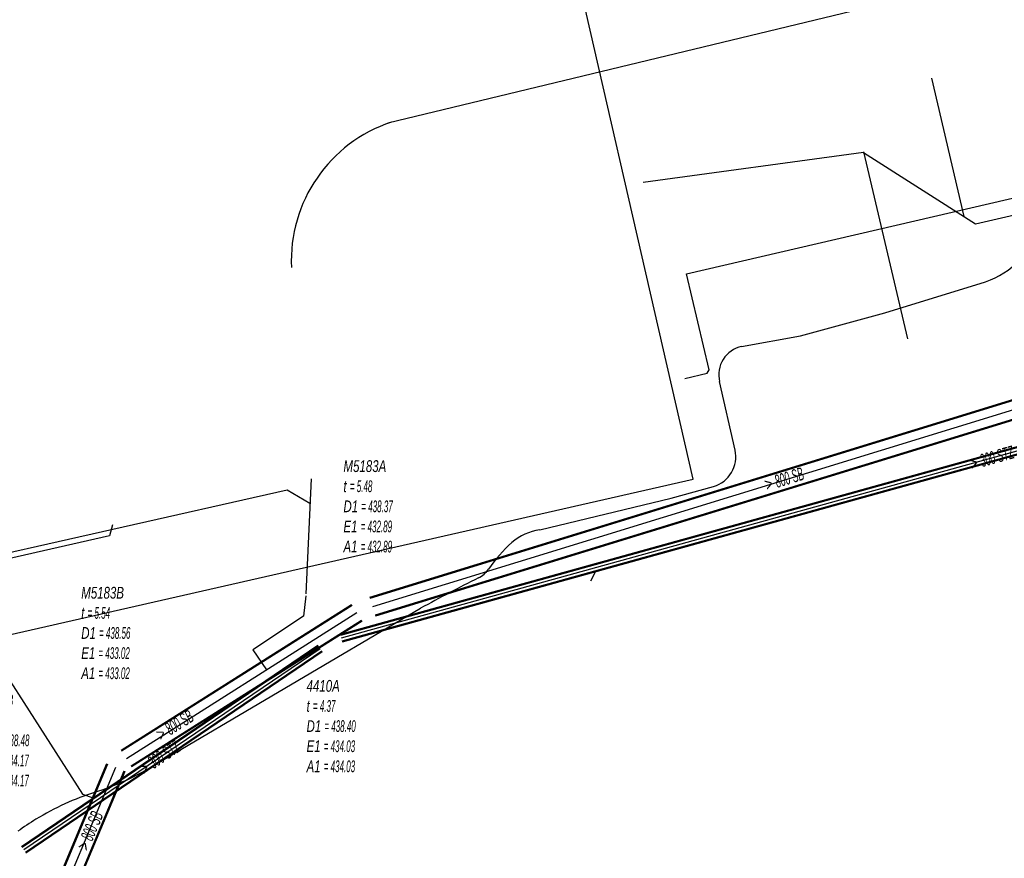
# Model space of a CAD drawing. Header units: metres. Extents: x 2695563 to 2696938, y 1260544 to 1262032.
# Tile 207 of 256: x 2696348 to 2696391, y 1261544 to 1261580. Entities that reach past the tile are written whole.
import ezdxf

# ---------------------------------------------------------------- set-up
doc = ezdxf.new("R2010")
doc.units = ezdxf.units.M
doc.linetypes.add('AUSGEZOGEN', pattern=[0])
for name, color, linetype in [('AW_LK_ Haltung Text', 7, 'AUSGEZOGEN'), ('AW_LK_Haltung', 24, 'AUSGEZOGEN'), ('AW_LK_Normschacht Text', 24, 'AUSGEZOGEN'), ('EW_LK_Bauwerk_FL_Linie_Punkt', 1, 'AUSGEZOGEN'), ('EW_LK_Trasseabs', 1, 'AUSGEZOGEN'), ('FM_LK_SW_TRASSEKANTE', 94, 'AUSGEZOGEN')]:
    doc.layers.add(name, color=color, linetype=linetype)
doc.styles.add('ARIAL', font='arial.ttf')

# ---------------------------------------------------------------- blocks, each defined once
blk = doc.blocks.new('COMPLEXOBJECT_1590')
at = {"layer": 'EW_LK_Bauwerk_FL_Linie_Punkt', "color": 1, "linetype": 'AUSGEZOGEN', "transparency": 33554687}
for points in [[(6343.758, 11552.951), (6376.316, 11560.354), (6369.866, 11588.481), (6353.775, 11584.712), (6346.54, 11582.7), (6338.88, 11578.67)], [(6335.601, 11565.638), (6335.648, 11565.644), (6338.495, 11561.23), (6338.445, 11561.198), (6343.758, 11552.951)]]:
    blk.add_lwpolyline(points, dxfattribs=at)
blk.add_arc((6344.188, 11570.406), 9.822, 122.7112, 209.0426, dxfattribs=at)
blk = doc.blocks.new('COMPLEXOBJECT_1881')
at = {"layer": 'EW_LK_Trasseabs', "color": 1, "linetype": 'AUSGEZOGEN', "transparency": 33554687}
for centre, radius, start, end in [((6370.045, 11555.919), 2.285, 97.706, 131.2681), ((6372.504, 11553.144), 5.993, 131.4309, 145.9191), ((6366.582, 11557.156), 1.16, 296.8708, 325.6877)]:
    blk.add_arc(centre, radius, start, end, dxfattribs=at)
blk = doc.blocks.new('COMPLEXOBJECT_1882')
at = {"layer": 'EW_LK_Trasseabs', "color": 1, "linetype": 'AUSGEZOGEN', "transparency": 33554687}
for p, q in [((6378.11, 11561.606), (6377.449, 11564.543)), ((6375.365, 11559.538), (6377.19, 11560.05))]:
    blk.add_line(p, q, dxfattribs=at)
for points in [[(6391.666, 11570.632), (6399.309, 11572.848), (6410.395, 11575.865), (6413.155, 11576.485)], [(6378.388, 11566.056), (6380.914, 11566.505), (6384.542, 11567.5), (6388.857, 11568.83)]]:
    blk.add_lwpolyline(points, dxfattribs=at)
for centre, radius, start, end in [((6392.549, 11567.765), 3, 107.1106, 138.2358), ((6387.739, 11572.172), 3.525, 288.5006, 316.8742), ((6378.662, 11564.838), 1.248, 102.6718, 193.679), ((6376.828, 11561.314), 1.315, 285.9717, 12.8401)]:
    blk.add_arc(centre, radius, start, end, dxfattribs=at)
blk = doc.blocks.new('COMPLEXOBJECT_2572')
at = {"layer": 'EW_LK_Trasseabs', "color": 1, "linetype": 'AUSGEZOGEN', "transparency": 33554687}
blk.add_line((6352.989, 11547.966), (6364.627, 11554.82), dxfattribs=at)
for centre, radius, start, end in [((6398.179, 11493.9), 69.548, 116.53757, 118.84416), ((6347.386, 11557.431), 10.999, 287.3759, 300.6224), ((6354.244, 11535.773), 11.719, 107.7527, 121.4541)]:
    blk.add_arc(centre, radius, start, end, dxfattribs=at)
blk = doc.blocks.new('COMPLEXOBJECT_2771')
at = {"layer": 'FM_LK_SW_TRASSEKANTE', "color": 94, "linetype": 'AUSGEZOGEN', "transparency": 33554687}
blk.add_line((6363.218, 11575.639), (6419.566, 11589.251), dxfattribs=at)
blk.add_lwpolyline([(6424.684, 11598.089), (6423.444, 11604.054), (6422.719, 11605.525)], dxfattribs=at)
blk.add_arc((6418.022, 11596.046), 6.968, 282.8031, 17.0475, dxfattribs=at)

msp = doc.modelspace()

# ---------------------------------------------------------------- hatches: boundary and pattern name
at = {"layer": 'EW_LK_Bauwerk_FL_Linie_Punkt', "lineweight": 18, "transparency": 33554687}
h = msp.add_hatch(dxfattribs=at)
h.set_pattern_fill('MUSTER', color=1, scale=4050, style=0, pattern_type=2)
h.set_pattern_definition([(0, (2703955, 1269100), (4050, 4050), [4050, -4050]), (90, (2703955, 1269100), (-4050, 4050), [4050, -4050])])
h.paths.add_polyline_path([(2696344.728, 1261552.761), (2696377.286, 1261560.164), (2696370.836, 1261588.291), (2696354.745, 1261584.522), (2696347.51, 1261582.51), (2696339.85, 1261578.48), (2696339.455, 1261578.212), (2696339.073, 1261577.926), (2696338.706, 1261577.621), (2696338.353, 1261577.299), (2696338.017, 1261576.96), (2696337.698, 1261576.605), (2696337.396, 1261576.235), (2696337.113, 1261575.851), (2696336.849, 1261575.453), (2696336.604, 1261575.043), (2696336.38, 1261574.622), (2696336.176, 1261574.191), (2696335.994, 1261573.749), (2696335.833, 1261573.3), (2696335.694, 1261572.843), (2696335.577, 1261572.38), (2696335.484, 1261571.912), (2696335.413, 1261571.44), (2696335.365, 1261570.965), (2696335.34, 1261570.489), (2696335.338, 1261570.011), (2696335.36, 1261569.535), (2696335.404, 1261569.059), (2696335.472, 1261568.587), (2696335.563, 1261568.118), (2696335.676, 1261567.654), (2696335.812, 1261567.197), (2696335.969, 1261566.746), (2696336.149, 1261566.304), (2696336.349, 1261565.871), (2696336.571, 1261565.448), (2696336.618, 1261565.454), (2696339.465, 1261561.04), (2696339.415, 1261561.008)], flags=0)

# ---------------------------------------------------------------- linework, layer by layer
at = {"layer": 'AW_LK_Haltung', "color": 24, "linetype": 'AUSGEZOGEN', "transparency": 33554687}
for p, q in [((2696376.995, 1261568.977), (2696413.943, 1261577.553)), ((2696387.501, 1261577.364), (2696388.898, 1261571.438)), ((2696375.14, 1261572.906), (2696384.589, 1261574.201)), ((2696386.497, 1261566.188), (2696384.599, 1261574.203)), ((2696360.903, 1261560.176), (2696360.673, 1261555.244)), ((2696372.897, 1261555.803), (2696373.11, 1261556.224))]:
    msp.add_line(p, q, dxfattribs=at)
at = {"layer": 'AW_LK_Haltung', "linetype": 'AUSGEZOGEN', "transparency": 33554687}
for p, q in [((2696363.421, 1261555.106), (2696414.911, 1261570.936)), ((2696363.427, 1261555.086), (2696414.917, 1261570.916)), ((2696363.434, 1261555.066), (2696414.924, 1261570.896)), ((2696363.656, 1261554.342), (2696415.146, 1261570.172)), ((2696363.663, 1261554.322), (2696415.153, 1261570.152)), ((2696363.669, 1261554.302), (2696415.159, 1261570.132)), ((2696362.157, 1261553.519), (2696417.434, 1261568.842)), ((2696362.162, 1261553.5), (2696417.439, 1261568.823)), ((2696362.167, 1261553.48), (2696417.444, 1261568.803)), ((2696362.237, 1261553.23), (2696417.514, 1261568.553)), ((2696362.242, 1261553.21), (2696417.519, 1261568.533)), ((2696362.247, 1261553.191), (2696417.524, 1261568.514)), ((2696352.749, 1261548.547), (2696362.632, 1261554.798)), ((2696352.76, 1261548.529), (2696362.643, 1261554.78)), ((2696352.771, 1261548.511), (2696362.654, 1261554.762)), ((2696353.177, 1261547.871), (2696363.06, 1261554.122)), ((2696353.188, 1261547.853), (2696363.071, 1261554.104)), ((2696353.199, 1261547.835), (2696363.082, 1261554.086)), ((2696348.478, 1261544.416), (2696361.19, 1261553.05)), ((2696348.489, 1261544.4), (2696361.201, 1261553.034)), ((2696348.5, 1261544.384), (2696361.212, 1261553.018)), ((2696348.646, 1261544.168), (2696361.358, 1261552.802)), ((2696348.657, 1261544.152), (2696361.369, 1261552.786)), ((2696348.668, 1261544.136), (2696361.38, 1261552.77)), ((2696350.109, 1261543.115), (2696352.141, 1261547.97)), ((2696350.128, 1261543.107), (2696352.16, 1261547.962)), ((2696350.147, 1261543.099), (2696352.179, 1261547.954)), ((2696350.847, 1261542.807), (2696352.879, 1261547.662)), ((2696350.866, 1261542.799), (2696352.898, 1261547.654)), ((2696350.885, 1261542.791), (2696352.917, 1261547.646))]:
    msp.add_line(p, q, dxfattribs=at)
at = {"layer": 'AW_LK_Haltung', "color": 255, "transparency": 33554687}
for p, q in [((2696363.545, 1261554.704), (2696415.035, 1261570.534)), ((2696362.202, 1261553.355), (2696417.479, 1261568.678)), ((2696352.974, 1261548.191), (2696362.857, 1261554.442)), ((2696348.573, 1261544.276), (2696361.285, 1261552.91)), ((2696350.497, 1261542.953), (2696352.529, 1261547.808))]:
    msp.add_line(p, q, dxfattribs=at)
at = {"layer": 'AW_LK_Haltung', "color": 24, "linetype": 'AUSGEZOGEN', "transparency": 33554687}
for points in [[(2696384.596, 1261574.182), (2696389.399, 1261571.121), (2696418.418, 1261577.834)], [(2696376.928, 1261564.488), (2696377.885, 1261564.711), (2696377.969, 1261564.861), (2696376.995, 1261568.977)], [(2696346.992, 1261549.477), (2696343.987, 1261554.133), (2696344.907, 1261556.339), (2696359.87, 1261559.711), (2696360.851, 1261559.14)], [(2696352.381, 1261558.206), (2696352.256, 1261557.738), (2696345.757, 1261556.266), (2696345.457, 1261555.441), (2696351.098, 1261546.656), (2696351.548, 1261546.502)], [(2696360.666, 1261555.17), (2696360.567, 1261554.284), (2696358.393, 1261552.852), (2696358.979, 1261551.989)]]:
    msp.add_lwpolyline(points, dxfattribs=at)
at = {"layer": 'EW_LK_Trasseabs', "color": 1, "linetype": 'AUSGEZOGEN', "transparency": 33554687}
msp.add_line((2696370.709, 1261557.994), (2696376.335, 1261559.348), dxfattribs=at)
msp.add_arc((2696355.232, 1261535.557), 11.75, 121.4624, 126.0198, dxfattribs=at)
at = {"layer": 'FM_LK_SW_TRASSEKANTE', "color": 94, "linetype": 'AUSGEZOGEN', "transparency": 33554687}
msp.add_arc((2696366.319, 1261569.534), 6.271, 108.3638, 182.6145, dxfattribs=at)

# ---------------------------------------------------------------- block references
at = {"layer": 'EW_LK_Bauwerk_FL_Linie_Punkt', "color": 1, "linetype": 'AUSGEZOGEN', "lineweight": -3, "transparency": 33554687}
msp.add_blockref('COMPLEXOBJECT_1590', (2690000.97, 1249999.81), dxfattribs=at)
at = {"layer": 'EW_LK_Trasseabs', "color": 1, "linetype": 'AUSGEZOGEN', "lineweight": -3, "transparency": 33554687}
for name in ['COMPLEXOBJECT_1882', 'COMPLEXOBJECT_1881', 'COMPLEXOBJECT_2572']:
    msp.add_blockref(name, (2690000.97, 1249999.81), dxfattribs=at)
at = {"layer": 'FM_LK_SW_TRASSEKANTE', "color": 94, "linetype": 'AUSGEZOGEN', "lineweight": -3, "transparency": 33554687}
msp.add_blockref('COMPLEXOBJECT_2771', (2690000.97, 1249999.81), dxfattribs=at)

# ---------------------------------------------------------------- texts
at = {"layer": 'AW_LK_ Haltung Text', "color": 24, "transparency": 33554687, "char_height": 0.55705, "attachment_point": 5, "style": 'ARIAL'}
for s, insert, width, rotation in [('\\A1;{\\fArial|i1|b0;\\H0.557054;\\W0.700000;\\C24;> \\W0.490000;300 STZ}\\P', (2696390.087, 1261561.079), 2.75543, 15.7887), ('\\A1;{\\fArial|i1|b0;\\H0.557054;\\W0.700000;\\C24;> \\W0.490000;800 SB}\\P', (2696381.185, 1261560.169), 2.45674, 17.3448), ('\\A1;{\\fArial|i1|b0;\\H0.557054;\\W0.700000;\\C24;> \\W0.490000;800 SB}\\P', (2696355.046, 1261549.609), 2.45674, 31.8933), ('\\A1;{\\fArial|i1|b0;\\H0.557054;\\W0.700000;\\C24;> \\W0.490000;300 STZ}\\P', (2696354.398, 1261548.227), 2.75543, 34.1757), ('\\A1;{\\fArial|i1|b0;\\H0.557054;\\W0.700000;\\C24;> \\W0.490000;800 SB}\\P', (2696351.411, 1261545.077), 2.45674, 67.0914)]:
    msp.add_mtext(s, dxfattribs=dict(at, insert=insert, width=width, rotation=rotation))
at = {"layer": 'AW_LK_Normschacht Text', "color": 24, "transparency": 33554687, "char_height": 0.50641, "attachment_point": 1, "line_spacing_factor": 1.024096, "style": 'ARIAL'}
for s, insert, width in [('\\A1;{\\fArial|i1|b0;\\H0.506413;\\W0.697091;\\C24;M5183A}\\P{\\fArial|i1|b0;\\H0.505000;\\W0.697091;\\C24;t \\W0.487964;= 5.48}\\P{\\fArial|i1|b0;\\H0.505000;\\W0.697091;\\C24;D1 \\W0.487964;= 438.37}\\P{\\fArial|i1|b0;\\H0.505000;\\W0.697091;\\C24;E1 \\W0.487964;= 432.89}\\P{\\fArial|i1|b0;\\H0.505000;\\W0.697091;\\C24;A1 \\W0.487964;= 432.89}\\P', (2696362.286, 1261560.981), 2.84577), ('\\A1;{\\fArial|i1|b0;\\H0.506413;\\W0.695318;\\C24;M5183B}\\P{\\fArial|i1|b0;\\H0.505000;\\W0.695318;\\C24;t \\W0.486723;= 5.54}\\P{\\fArial|i1|b0;\\H0.505000;\\W0.695318;\\C24;D1 \\W0.486723;= 438.56}\\P{\\fArial|i1|b0;\\H0.505000;\\W0.695318;\\C24;E1 \\W0.486723;= 433.02}\\P{\\fArial|i1|b0;\\H0.505000;\\W0.695318;\\C24;A1 \\W0.486723;= 433.02}\\P', (2696351.04, 1261555.548), 2.83853), ('\\A1;{\\fArial|i1|b0;\\H0.506413;\\W0.695182;\\C24;4410A}\\P{\\fArial|i1|b0;\\H0.505000;\\W0.695182;\\C24;t \\W0.486627;= 4.37}\\P{\\fArial|i1|b0;\\H0.505000;\\W0.695182;\\C24;D1 \\W0.486627;= 438.40}\\P{\\fArial|i1|b0;\\H0.505000;\\W0.695182;\\C24;E1 \\W0.486627;= 434.03}\\P{\\fArial|i1|b0;\\H0.505000;\\W0.695182;\\C24;A1 \\W0.486627;= 434.03}\\P', (2696360.705, 1261551.554), 2.83729), ('\\A1;{\\fArial|i1|b0;\\H0.506413;\\W0.696409;\\C24;4410B}\\P{\\fArial|i1|b0;\\H0.505000;\\W0.696409;\\C24;t \\W0.487486;= 4.31}\\P{\\fArial|i1|b0;\\H0.505000;\\W0.696409;\\C24;D1 \\W0.487486;= 438.48}\\P{\\fArial|i1|b0;\\H0.505000;\\W0.696409;\\C24;E1 \\W0.487486;= 434.17}\\P{\\fArial|i1|b0;\\H0.505000;\\W0.696409;\\C24;A1 \\W0.487486;= 434.17}\\P', (2696346.707, 1261550.943), 2.8423)]:
    msp.add_mtext(s, dxfattribs=dict(at, insert=insert, width=width))

doc.saveas('drawing.dxf')
